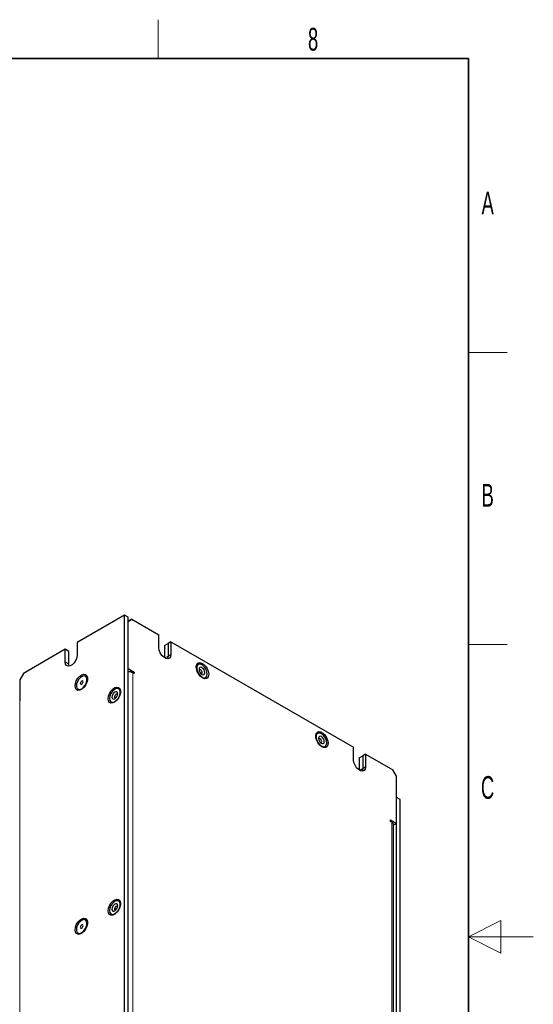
# Model space of a CAD drawing. Header units: millimetres. Extents: x 5 to 418, y 2 to 292.
# Tile 11 of 11: x 339 to 418, y 137 to 288. Entities that reach past the tile are written whole.
import ezdxf

# ---------------------------------------------------------------- set-up
doc = ezdxf.new("R2010")
doc.units = ezdxf.units.MM
doc.layers.add('SLD-0', color=7, linetype='Continuous')
doc.styles.add('SLDTEXTSTYLE0', font='TXT', dxfattribs={"width": 0.605})

msp = doc.modelspace()

# ---------------------------------------------------------------- linework, layer by layer
at = {"color": 7, "linetype": 'Continuous', "lineweight": 25}
for p, q in [((355.0559, 196.8057), (347.7727, 192.6012)), ((355.0559, 108.6192), (355.0559, 196.8057)), ((355.6216, 196.4791), (355.0559, 196.8057)), ((355.6216, 108.2927), (355.6216, 196.4791)), ((356.1873, 196.1525), (355.6216, 195.8259)), ((355.763, 195.9076), (355.6216, 195.9892)), ((355.6216, 195.8259), (355.763, 195.9076)), ((355.6216, 188.5586), (355.6216, 195.8259)), ((355.763, 195.9076), (356.1873, 196.1525)), ((356.1873, 196.1525), (360.3592, 193.7441)), ((347.7727, 192.6012), (347.7727, 190.6415)), ((360.3592, 191.7844), (360.3592, 193.7441)), ((362.1977, 192.6828), (361.7734, 192.4379)), ((362.1977, 192.6828), (362.1977, 190.7231)), ((362.1977, 192.6828), (390.3405, 176.4363)), ((345.9342, 191.5398), (339.4995, 187.8252)), ((345.9342, 189.5801), (345.9342, 191.5398)), ((346.4999, 191.2133), (345.9342, 191.5398)), ((346.4999, 189.2536), (346.4999, 191.2133)), ((361.2077, 192.1113), (361.7734, 192.4379)), ((361.2077, 192.1113), (361.2077, 190.2362)), ((361.7734, 192.4379), (361.7734, 190.4782)), ((346.5511, 188.9338), (346.4999, 189.2536)), ((355.6216, 188.5586), (356.5408, 188.028)), ((339.4995, 187.8252), (338.9338, 186.8454)), ((338.9338, 186.8454), (338.9338, 183.5792)), ((349.0707, 187.3937), (349.0567, 187.4018)), ((356.3286, 187.9055), (356.5408, 188.028)), ((356.5408, 187.783), (356.3287, 187.9055)), ((356.5408, 188.028), (356.5408, 187.783)), ((347.8968, 185.3925), (347.9108, 185.3845)), ((390.3405, 174.4766), (390.3405, 176.4363)), ((391.189, 174.8035), (391.7547, 175.13)), ((391.189, 174.8035), (391.189, 172.9284)), ((392.179, 175.3749), (391.7547, 175.13)), ((391.7547, 175.13), (391.7547, 173.1703)), ((392.179, 175.3749), (392.179, 173.4152)), ((392.179, 175.3749), (396.3509, 172.9665)), ((396.9166, 171.9867), (396.3509, 172.9665)), ((396.9166, 164.7195), (396.9166, 171.9867)), ((396.9166, 88.373), (396.9166, 168.7206)), ((397.4823, 168.394), (396.9166, 168.7206)), ((397.4823, 88.0464), (397.4823, 168.394)), ((395.9974, 165.2502), (396.9166, 164.7195)), ((395.9974, 165.0052), (395.9974, 165.2502)), ((396.2095, 164.8828), (395.9974, 165.0052)), ((396.5024, 92.619), (396.5024, 164.4746)), ((396.6338, 164.5562), (396.9166, 164.7195)), ((349.0707, 149.8328), (349.0567, 149.8409)), ((347.8968, 147.8317), (347.9108, 147.8236))]:
    msp.add_line(p, q, dxfattribs=at)
at = {"color": 7, "linetype": 'Continuous', "lineweight": 18}
for p, q in [((346.4999, 189.2536), (345.9342, 189.5801)), ((361.2783, 190.1923), (361.7734, 190.4782)), ((362.1977, 190.7231), (361.7734, 190.4782)), ((356.3287, 187.9055), (356.3287, 116.0499)), ((338.9338, 103.2316), (338.9338, 183.5792)), ((391.2596, 172.8845), (391.7547, 173.1703)), ((392.179, 173.4152), (391.7547, 173.1703)), ((396.2095, 93.0272), (396.2095, 164.8828))]:
    msp.add_line(p, q, dxfattribs=at)
at = {"color": 7, "linetype": 'Continuous', "lineweight": 25, "flags": 128}
for points in [[(362.1977, 190.7231), (362.1422, 190.392), (361.9826, 190.1649), (361.738, 190.0691), (361.438, 190.1162), (361.1188, 190.3005), (360.8188, 190.5998), (360.5742, 190.978), (360.4146, 191.3894), (360.3592, 191.7844)], [(347.7727, 190.6415), (347.7172, 190.2464), (347.5576, 189.835), (347.3131, 189.4568), (347.0131, 189.1576), (346.6938, 188.9733), (346.3938, 188.9262), (346.1493, 189.022), (345.9896, 189.2491), (345.9342, 189.5801)], [(361.7734, 190.4782), (361.718, 190.1471), (361.6807, 190.0671)], [(361.6807, 190.0671), (361.718, 190.1471), (361.7734, 190.4782)], [(367.0767, 187.1226), (366.7644, 187.363), (366.486, 187.6978), (366.2716, 188.0905), (366.1445, 188.4987), (366.1183, 188.8781), (366.196, 189.1876), (366.3692, 189.3937), (366.619, 189.474), (366.9184, 189.4198), (367.235, 189.2371), (367.5344, 188.9455), (367.7842, 188.5768), (367.9574, 188.1708), (368.0351, 187.7715), (368.0089, 187.4223), (367.8818, 187.161), (367.6674, 187.0158), (367.3889, 187.0025), (367.0767, 187.1226)], [(367.7531, 187.3866), (367.8151, 187.6915), (367.7663, 188.0632), (367.6133, 188.4515), (367.3769, 188.8039), (367.0888, 189.0728), (366.7881, 189.222), (366.5154, 189.2312), (366.3074, 189.0993), (366.1923, 188.844), (366.1856, 188.4999), (366.2882, 188.1134), (366.4863, 187.7366), (366.7531, 187.4206), (367.0526, 187.2079), (367.3443, 187.1273), (367.5888, 187.1897), (367.7531, 187.3866)], [(367.4068, 187.7519), (367.4405, 187.9293), (367.4065, 188.1458), (367.3098, 188.3684), (367.1652, 188.5632), (366.9946, 188.7006), (366.8242, 188.7597), (366.6798, 188.7314), (366.5833, 188.6201), (366.5496, 188.4427), (366.5836, 188.2262), (366.6803, 188.0036), (366.8249, 187.8087), (366.9954, 187.6713), (367.1659, 187.6123), (367.3103, 187.6405), (367.4068, 187.7519)], [(367.0258, 187.8305), (367.0445, 187.9291), (367.0256, 188.0493), (366.9719, 188.173), (366.8916, 188.2812), (366.7968, 188.3576), (366.7021, 188.3904), (366.6219, 188.3747), (366.5683, 188.3128), (366.5643, 188.3033)], [(347.4474, 185.8811), (347.4995, 186.2717), (347.6502, 186.6802), (347.8831, 187.0622), (348.173, 187.3764), (348.4885, 187.5888), (348.7954, 187.6762), (349.0604, 187.6292), (349.2548, 187.453), (349.3576, 187.1666), (349.3576, 186.801), (349.2548, 186.3959), (349.0604, 185.9952), (348.7954, 185.6423), (348.4885, 185.3754), (348.173, 185.2234), (347.8831, 185.2029), (347.6502, 185.316), (347.4995, 185.5506), (347.4474, 185.8811)], [(348.4767, 185.45), (348.773, 185.685), (349.0293, 186.0162), (349.211, 186.3988), (349.2935, 186.7812), (349.2657, 187.1118), (349.1313, 187.3458), (348.9085, 187.4517), (348.6275, 187.4152), (348.326, 187.2412), (348.0449, 186.9532), (347.8222, 186.5901), (347.6878, 186.2009), (347.66, 185.8383), (347.7425, 185.5511), (347.9241, 185.3782), (348.1804, 185.3429), (348.4767, 185.45)], [(348.4767, 186.1522), (348.5579, 186.2177), (348.6267, 186.3105), (348.6727, 186.4165), (348.6889, 186.5196), (348.6727, 186.604), (348.6267, 186.657), (348.5579, 186.6703), (348.4767, 186.6421), (348.3956, 186.5766), (348.3267, 186.4838), (348.2808, 186.3778), (348.2646, 186.2747), (348.2808, 186.1903), (348.3267, 186.1373), (348.3956, 186.124), (348.4767, 186.1522)], [(348.4907, 185.4419), (348.787, 185.6769), (349.0433, 186.0081), (349.225, 186.3908), (349.3075, 186.7732), (349.2797, 187.1037), (349.1453, 187.3378), (349.0707, 187.3937)], [(366.8812, 187.7543), (366.892, 187.7529), (366.9722, 187.7687), (367.0258, 187.8305)], [(352.5386, 183.9209), (352.5907, 184.3115), (352.7414, 184.72), (352.9743, 185.1021), (353.2642, 185.4163), (353.5797, 185.6286), (353.8865, 185.716), (354.1516, 185.669), (354.346, 185.4928), (354.4488, 185.2064), (354.4488, 184.8408), (354.346, 184.4357), (354.1516, 184.035), (353.8865, 183.6821), (353.5797, 183.4152), (353.2642, 183.2632), (352.9743, 183.2427), (352.7414, 183.3559), (352.5907, 183.5904), (352.5386, 183.9209)], [(352.7617, 183.9554), (352.817, 183.6452), (352.9757, 183.4408), (353.2163, 183.3699), (353.5062, 183.4421), (353.8064, 183.6475), (354.0762, 183.9584), (354.2793, 184.3329), (354.3882, 184.7203), (354.3882, 185.0684), (354.2793, 185.3301), (354.0762, 185.4701), (353.8064, 185.4695), (353.5062, 185.3284), (353.2163, 185.0657), (352.9757, 184.7171), (352.817, 184.3295), (352.7617, 183.9554)], [(353.1364, 184.1717), (353.1703, 183.9944), (353.2669, 183.8833), (353.4114, 183.8552), (353.5819, 183.9145), (353.7524, 184.052), (353.8969, 184.247), (353.9935, 184.4696), (354.0274, 184.6861), (353.9935, 184.8634), (353.8969, 184.9745), (353.7524, 185.0026), (353.5819, 184.9433), (353.4114, 184.8057), (353.2669, 184.6108), (353.1703, 184.3882), (353.1364, 184.1717)], [(354.0126, 184.5462), (354.0085, 184.556), (353.9549, 184.6177), (353.8746, 184.6333), (353.7799, 184.6004), (353.6852, 184.524), (353.6049, 184.4157), (353.5512, 184.292), (353.5324, 184.1717)], [(353.5324, 184.1717), (353.5512, 184.0732), (353.6049, 184.0115), (353.6852, 183.9959), (353.6957, 183.9973)], [(385.4615, 176.5093), (385.1492, 176.7497), (384.8708, 177.0844), (384.6564, 177.4772), (384.5292, 177.8854), (384.5031, 178.2648), (384.5808, 178.5743), (384.754, 178.7804), (385.0038, 178.8607), (385.3032, 178.8065), (385.6198, 178.6238), (385.9192, 178.3322), (386.169, 177.9635), (386.3421, 177.5575), (386.4199, 177.1582), (386.3937, 176.809), (386.2665, 176.5477), (386.0521, 176.4025), (385.7737, 176.3892), (385.4615, 176.5093)], [(386.1379, 176.7733), (386.1999, 177.0782), (386.1511, 177.4499), (385.9981, 177.8382), (385.7616, 178.1905), (385.4736, 178.4595), (385.1729, 178.6087), (384.9002, 178.6179), (384.6922, 178.486), (384.5771, 178.2307), (384.5704, 177.8866), (384.673, 177.5001), (384.8711, 177.1233), (385.1379, 176.8073), (385.4374, 176.5946), (385.729, 176.514), (385.9736, 176.5764), (386.1379, 176.7733)], [(385.7915, 177.1385), (385.8253, 177.316), (385.7912, 177.5324), (385.6945, 177.7551), (385.5499, 177.9499), (385.3794, 178.0873), (385.209, 178.1464), (385.0645, 178.1181), (384.9681, 178.0068), (384.9343, 177.8294), (384.9684, 177.6129), (385.0651, 177.3903), (385.2097, 177.1954), (385.3802, 177.058), (385.5507, 176.9989), (385.6951, 177.0272), (385.7915, 177.1385)], [(385.4106, 177.2172), (385.4293, 177.3158), (385.4104, 177.436), (385.3567, 177.5597), (385.2763, 177.6679), (385.1816, 177.7443), (385.0869, 177.7771), (385.0067, 177.7614), (384.9531, 177.6995), (384.9491, 177.69)], [(385.266, 177.141), (385.2767, 177.1396), (385.357, 177.1553), (385.4106, 177.2172)], [(392.179, 173.4152), (392.1235, 173.0842), (391.9639, 172.8571), (391.7194, 172.7613), (391.4194, 172.8084), (391.1001, 172.9927), (390.8001, 173.292), (390.5556, 173.6701), (390.3959, 174.0815), (390.3405, 174.4766)], [(391.7547, 173.1703), (391.6993, 172.8393), (391.662, 172.7592)], [(391.662, 172.7592), (391.6993, 172.8393), (391.7547, 173.1703)], [(352.5386, 151.2592), (352.5907, 151.6499), (352.7414, 152.0584), (352.9743, 152.4404), (353.2642, 152.7546), (353.5797, 152.9669), (353.8865, 153.0544), (354.1516, 153.0074), (354.346, 152.8312), (354.4488, 152.5448), (354.4488, 152.1792), (354.346, 151.7741), (354.1516, 151.3734), (353.8865, 151.0204), (353.5797, 150.7535), (353.2642, 150.6016), (352.9743, 150.5811), (352.7414, 150.6942), (352.5907, 150.9287), (352.5386, 151.2592)], [(352.7617, 151.2937), (352.817, 150.9836), (352.9757, 150.7792), (353.2163, 150.7083), (353.5062, 150.7804), (353.8064, 150.9858), (354.0762, 151.2968), (354.2793, 151.6712), (354.3882, 152.0587), (354.3882, 152.4068), (354.2793, 152.6685), (354.0762, 152.8085), (353.8064, 152.8079), (353.5062, 152.6667), (353.2163, 152.4041), (352.9757, 152.0554), (352.817, 151.6679), (352.7617, 151.2937)], [(353.1364, 151.5101), (353.1703, 151.3328), (353.2669, 151.2217), (353.4114, 151.1936), (353.5819, 151.2528), (353.7524, 151.3904), (353.8969, 151.5854), (353.9935, 151.808), (354.0274, 152.0244), (353.9935, 152.2017), (353.8969, 152.3129), (353.7524, 152.3409), (353.5819, 152.2817), (353.4114, 152.1441), (353.2669, 151.9492), (353.1703, 151.7265), (353.1364, 151.5101)], [(354.0126, 151.8846), (354.0085, 151.8943), (353.9549, 151.9561), (353.8746, 151.9717), (353.7799, 151.9388), (353.6852, 151.8623), (353.6049, 151.754), (353.5512, 151.6303), (353.5324, 151.5101)], [(353.5324, 151.5101), (353.5512, 151.4116), (353.6049, 151.3499), (353.6852, 151.3343), (353.6957, 151.3356)], [(347.4474, 148.3202), (347.4995, 148.7108), (347.6502, 149.1193), (347.8831, 149.5014), (348.173, 149.8156), (348.4885, 150.0279), (348.7954, 150.1153), (349.0604, 150.0683), (349.2548, 149.8921), (349.3576, 149.6057), (349.3576, 149.2401), (349.2548, 148.835), (349.0604, 148.4343), (348.7954, 148.0814), (348.4885, 147.8145), (348.173, 147.6625), (347.8831, 147.642), (347.6502, 147.7552), (347.4995, 147.9897), (347.4474, 148.3202)], [(348.4767, 147.8891), (348.773, 148.1241), (349.0293, 148.4553), (349.211, 148.8379), (349.2935, 149.2204), (349.2657, 149.5509), (349.1313, 149.785), (348.9085, 149.8909), (348.6275, 149.8543), (348.326, 149.6803), (348.0449, 149.3923), (347.8222, 149.0292), (347.6878, 148.64), (347.66, 148.2774), (347.7425, 147.9902), (347.9241, 147.8173), (348.1804, 147.782), (348.4767, 147.8891)], [(348.4767, 148.5913), (348.5579, 148.6568), (348.6267, 148.7496), (348.6727, 148.8557), (348.6889, 148.9587), (348.6727, 149.0432), (348.6267, 149.0961), (348.5579, 149.1094), (348.4767, 149.0812), (348.3956, 149.0157), (348.3267, 148.9229), (348.2808, 148.8169), (348.2646, 148.7138), (348.2808, 148.6294), (348.3267, 148.5765), (348.3956, 148.5631), (348.4767, 148.5913)], [(348.4907, 147.881), (348.787, 148.116), (349.0433, 148.4472), (349.225, 148.8299), (349.3075, 149.2123), (349.2797, 149.5428), (349.1453, 149.7769), (349.0707, 149.8328)]]:
    msp.add_lwpolyline(points, dxfattribs=at)
at = {"color": 7, "linetype": 'Continuous', "lineweight": 25}
for centre, radius, start, end in [((355.6504, 186.6319), 1.4429, 61.959761, 91.144097), ((348.1553, 185.8725), 0.5459, 243.391425, 307.919034), ((396.0019, 164.4247), 0.5029, 5.694799, 65.625342), ((348.1553, 148.3116), 0.5459, 243.391425, 307.919034)]:
    msp.add_arc(centre, radius, start, end, dxfattribs=at)
at = {"layer": 'SLD-0', "lineweight": 18}
for p, q in [((360.25, 282.5), (360.25, 288.5)), ((408, 237.25), (414, 237.25)), ((408, 192.25), (414, 192.25)), ((413, 149.75), (408, 147.25)), ((413, 144.75), (413, 149.75)), ((418, 147.25), (408, 147.25)), ((408, 147.25), (413, 144.75))]:
    msp.add_line(p, q, dxfattribs=at)
at = {"layer": 'SLD-0', "lineweight": 35}
for p, q in [((408, 282.5), (26, 282.5)), ((408, 12), (408, 282.5))]:
    msp.add_line(p, q, dxfattribs=at)

# ---------------------------------------------------------------- texts
at = {"layer": 'SLD-0', "char_height": 3.5, "attachment_point": 2, "style": 'SLDTEXTSTYLE0'}
for s, insert in [('8', (384.1027, 287.243)), ('A', (410.9816, 262.0011)), ('B', (410.9816, 217.0011)), ('C', (410.9597, 172.0011))]:
    msp.add_mtext(s, dxfattribs=dict(at, insert=insert))

doc.saveas('drawing.dxf')
